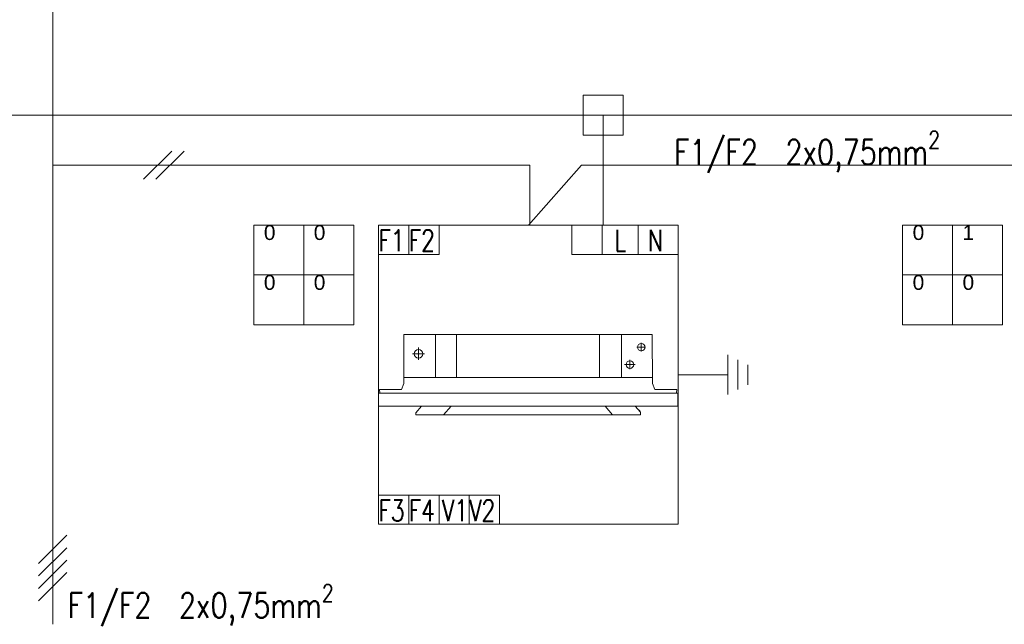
# Model space of a CAD drawing. Header units: millimetres. Extents: x -9135 to 5893, y -4564 to 1826.
# Tile 10 of 20: x -8223 to -7434, y 288 to 773. Entities that reach past the tile are written whole.
import ezdxf
from ezdxf.enums import TextEntityAlignment as Align

# ---------------------------------------------------------------- set-up
doc = ezdxf.new("R2010")
doc.units = ezdxf.units.MM
for name, color, linetype, lineweight in [('DVM_INDOOR', 4, 'Continuous', 20), ('DVM_POWER', 1, 'Continuous', 20), ('DVM_TEXT', 250, 'Continuous', 13), ('DVM_TRANS', 6, 'Continuous', 13), ('opis', 250, 'Continuous', 13)]:
    doc.layers.add(name, color=color, linetype=linetype, lineweight=lineweight)
doc.styles.add('DVM_ARIAL', font='arial.ttf')
doc.styles.get("Standard").update_dxf_attribs({"font": 'romans.shx'})

# ---------------------------------------------------------------- blocks, each defined once
blk = doc.blocks.new('ID_C_360_S_F')
at = {"layer": 'DVM_INDOOR', "color": 0}
for p, q in [((-325.1, -151), (-325.1, 0)), ((-250.6, -151), (-250.6, 0)), ((251.5, -151), (251.5, 0)), ((328.1, -151), (328.1, 0)), ((397.6, -59.4), (397.6, -29.3)), ((-405.6, -67.3), (-363.7, -67.3)), ((-384.6, -45.8), (-384.6, -89.1)), ((382.6, -44.4), (412.6, -44.4)), ((357.9, -121.7), (357.9, -89)), ((375.8, -105.5), (339.2, -105.5)), ((-435.7, -151), (436.4, -151)), ((-521.3, -193.4), (-520.3, -205.4)), ((-520.3, -205.4), (521.7, -205.4)), ((-270.2, -251.9), (-296.8, -281.8)), ((271.4, -251.9), (296.9, -281.8))]:
    blk.add_line(p, q, dxfattribs=at)
for points in [[(-444.6, -193.4), (-435.7, -171.7), (-435.7, 0), (435.7, 0), (436.5, -171.5), (445.4, -193.5), (522.2, -193.5), (521.7, -205.4), (526, -205.4), (526, -251.8), (-524.6, -251.8), (-524.6, -205.4), (-520.3, -205.4), (-521.3, -193.4), (-444.6, -193.4)], [(375.8, -251.9), (394.8, -272.6), (394.8, -281.8), (392.1, -281.8), (-394.2, -281.8), (-394.2, -274.6), (-374.4, -251.8)]]:
    blk.add_lwpolyline(points, dxfattribs=at)
for centre, radius in [((397.6, -44.4), 13), ((-384.6, -67.3), 15.1), ((357.9, -105.5), 13.3)]:
    blk.add_circle(centre, radius, dxfattribs=at)
for centre, radius, start, end in [((526.4, -205.1), 0.5, 34.516, 214.7198), ((392.4, -279.9), 2, 260.3251, 340.7324)]:
    blk.add_arc(centre, radius, start, end, dxfattribs=at)
at = {"layer": 'DVM_INDOOR', "color": 0, "extrusion": (0, 0, -1)}
blk.add_arc((-534.7, -185), 165, 327.9411, 331.3204, dxfattribs=at)
blk.add_arc((-534.7, -185), 165, 327.9411, 331.3204, dxfattribs=at)
blk = doc.blocks.new('WR_ID')
at = {"layer": 'DVM_INDOOR'}
for p, q in [((0, 1), (1, 1)), ((0, 0), (0, 1)), ((0.1009, 1), (0.1009, 0.9019)), ((0.2018, 1), (0.2018, 0.9019)), ((0.6451, 0.9019), (0.6451, 1)), ((0.6972, 1), (1, 1)), ((0.7461, 0.9019), (0.7461, 1)), ((0.8663, 0.9019), (0.8663, 1)), ((1, 1), (1, 0)), ((0, 0.9019), (0.2018, 0.9019)), ((0.6451, 0.9019), (1, 0.9019)), ((0.4037, 0.0979), (0, 0.0979)), ((0.1009, -0.0002), (0.1009, 0.0979)), ((0.2018, -0.0002), (0.2018, 0.0979)), ((0.3028, -0.0002), (0.3028, 0.0979)), ((0.4037, -0.0002), (0.4037, 0.0979)), ((1, 0), (0, 0))]:
    blk.add_line(p, q, dxfattribs=at)
blk.add_lwpolyline([(0.6974, 1, 0, 0, 0), (0.6974, 0.9509, 0.0972, 0, 0), (0.6974, 0.9019, 0, 0, 0)], format="xyseb", dxfattribs=at)
at = {"layer": 'DVM_INDOOR', "width": 0.75}
for s, height, p in [('F1', 0.07143, (-0.0006, 0.9128)), ('F2', 0.07143, (0.1003, 0.9128)), ('L', 0.0714, (0.7875, 0.9128)), ('N', 0.0714, (0.8988, 0.9128)), ('F3', 0.07143, (-0.0006, 0.0109)), ('F4', 0.07143, (0.1003, 0.0109)), ('V1', 0.07143, (0.2114, 0.0107)), ('V2', 0.07143, (0.3024, 0.0107))]:
    blk.add_text(s, height=height, dxfattribs=at).set_placement(p)

msp = doc.modelspace()

# ---------------------------------------------------------------- linework, layer by layer
at = {"layer": 'DVM_INDOOR'}
for points in [[(-8035.37, 608.49), (-8035.37, 528.49), (-7955.37, 528.49), (-7955.37, 608.49), (-8035.37, 608.49)], [(-7995.37, 528.49), (-7995.37, 608.49)], [(-7515.37, 608.49), (-7515.37, 528.49), (-7435.37, 528.49), (-7435.37, 608.49), (-7515.37, 608.49)], [(-7475.37, 528.49), (-7475.37, 608.49)], [(-7955.37, 568.49), (-8035.37, 568.49)], [(-7435.37, 568.49), (-7515.37, 568.49)], [(-7655.37, 472.49), (-7655.37, 504.49)], [(-7647.37, 476.49), (-7647.37, 500.49)], [(-7639.37, 480.49), (-7639.37, 496.49)], [(-7655.37, 488.49), (-7695.37, 488.49)]]:
    msp.add_lwpolyline(points, dxfattribs=at)
at = {"layer": 'DVM_POWER'}
for points in [[(-7771.37, 712.49), (-7771.37, 680.49), (-7739.37, 680.49), (-7739.37, 712.49), (-7771.37, 712.49)], [(-5155.37, 696.49), (-8725.57, 696.49)], [(-7755.37, 608.49), (-7755.37, 696.49)]]:
    msp.add_lwpolyline(points, dxfattribs=at)
at = {"layer": 'DVM_TRANS'}
for points in [[(-7814.22, 608.49), (-7814.22, 656.49), (-8196.62, 656.49), (-8196.62, 928.49)], [(-8101.25, 667.81), (-8123.89, 645.17)], [(-8091.25, 667.81), (-8113.89, 645.17)], [(-8196.62, 288.49), (-8196.62, 656.49)], [(-7391.37, 608.49), (-7391.13, 656.49), (-7772.75, 656.49), (-7815.37, 608.49)], [(-8185.3, 359.81), (-8207.94, 337.17)], [(-8185.3, 349.81), (-8207.94, 327.17)], [(-8185.3, 339.81), (-8207.94, 317.17)], [(-8185.3, 329.81), (-8207.94, 307.17)]]:
    msp.add_lwpolyline(points, dxfattribs=at)

# ---------------------------------------------------------------- block references
at = {"layer": 'DVM_INDOOR', "zscale": 0.4}
for name, p, xscale, yscale in [('WR_ID', (-7935.35, 368.54), 239.9523272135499, 239.9523272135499), ('ID_C_360_S_F', (-7815.63, 520.66), 0.2282643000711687, 0.2282643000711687)]:
    msp.add_blockref(name, p, dxfattribs=dict(at, xscale=xscale, yscale=yscale))

# ---------------------------------------------------------------- texts
at = {"layer": 'DVM_TEXT', "style": 'DVM_ARIAL'}
for s, p in [('0', (-8027.37, 608.49)), ('0', (-7987.37, 608.49)), ('0', (-7507.37, 608.49)), ('1', (-7467.37, 608.49)), ('0', (-8027.37, 568.49)), ('0', (-7987.37, 568.49)), ('0', (-7507.37, 568.49)), ('0', (-7467.37, 568.49))]:
    msp.add_text(s, height=12, dxfattribs=at).set_placement(p, align=Align.TOP_LEFT)
at = {"layer": 'opis', "char_height": 20, "width": 454.6398, "attachment_point": 1}
for s, insert in [('\\A1;{\\W0.8;F1/F2  2x0,75mm\\H0.7x;\\S2^ ;}', (-7698.54, 683.74)), ('\\W0.8;\\A1;F1/F2  2x0,75mm\\H0.7x;\\S2^ ;', (-8184.6, 320.36))]:
    msp.add_mtext(s, dxfattribs=dict(at, insert=insert))

doc.saveas('drawing.dxf')
